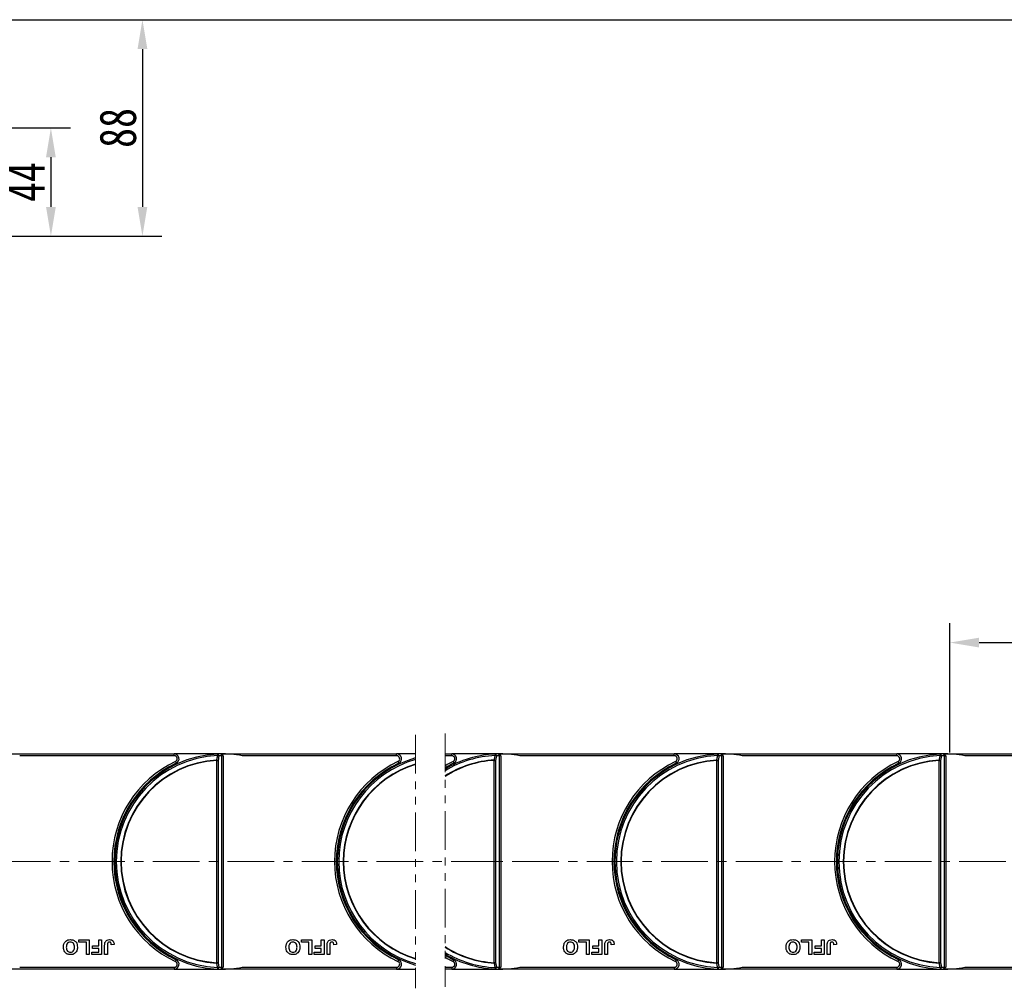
# Model space of a CAD drawing. Header units: millimetres. Extents: x -608 to 1473, y -502 to 956.
# Tile 24 of 52: x 656 to 1058, y 210 to 606. Entities that reach past the tile are written whole.
import ezdxf

# ---------------------------------------------------------------- set-up
doc = ezdxf.new("R2010")
doc.units = ezdxf.units.MM
doc.linetypes.add('CENTERX2', pattern=[20.32, 12.7, -2.54, 2.54, -2.54])
doc.linetypes.add('PHANTOM2', pattern=[31.75, 15.875, -3.175, 3.175, -3.175, 3.175, -3.175])
doc.styles.get("Standard").update_dxf_attribs({"font": '仿宋_GB2312.ttf', "width": 0.8})
doc.dimstyles.new('ISO-60.1', dxfattribs={"dimtxt": 15, "dimasz": 12, "dimexe": 8, "dimexo": 0.625, "dimgap": 2.5, "dimtad": 1, "dimdsep": 46, "dimtxsty": 'Standard', "dimcen": 2.5, "dimadec": 0, "dimazin": 0, "dimtfac": 1, "dimtmove": 0, "dimatfit": 3, "dimfxl": 0, "dimarcsym": 0})

# ---------------------------------------------------------------- blocks, each defined once
blk = doc.blocks.new('*D3837')
at = {"color": 0, "lineweight": -2}
for p, q in [((606.8, 606.04), (713.83, 606.04)), ((705.83, 594.04), (705.83, 529.51)), ((606.8, 517.51), (713.83, 517.51))]:
    blk.add_line(p, q, dxfattribs=at)
at = {"color": 0, "lineweight": 9}
for points in [[(703.83, 594.04), (707.83, 594.04), (705.83, 606.04)], [(703.83, 529.51), (707.83, 529.51), (705.83, 517.51)]]:
    blk.add_solid(points, dxfattribs=at)
at = {"layer": 'Defpoints', "color": 0, "lineweight": 9}
for p in [(606.18, 606.04), (606.18, 517.51), (705.83, 517.51)]:
    blk.add_point(p, dxfattribs=at)
at = {"color": 0, "lineweight": 9, "insert": (695.83, 561.78), "char_height": 15, "attachment_point": 5, "rotation": 90}
blk.add_mtext('88', dxfattribs=at)
blk = doc.blocks.new('*D3838')
at = {"color": 0, "lineweight": -2}
for p, q in [((631.1, 561.78), (676.39, 561.78)), ((668.39, 549.78), (668.39, 529.51)), ((631.1, 517.51), (676.39, 517.51))]:
    blk.add_line(p, q, dxfattribs=at)
at = {"color": 0, "lineweight": 9}
for points in [[(666.39, 549.78), (670.39, 549.78), (668.39, 561.78)], [(666.39, 529.51), (670.39, 529.51), (668.39, 517.51)]]:
    blk.add_solid(points, dxfattribs=at)
at = {"layer": 'Defpoints', "color": 0, "lineweight": 9}
for p in [(630.47, 561.78), (630.47, 517.51), (668.39, 517.51)]:
    blk.add_point(p, dxfattribs=at)
at = {"color": 0, "lineweight": 9, "insert": (658.39, 539.65), "char_height": 15, "attachment_point": 5, "rotation": 90}
blk.add_mtext('44', dxfattribs=at)
blk = doc.blocks.new('*D3840')
at = {"color": 0, "lineweight": -2}
for p, q in [((1036.05, 306.38), (1036.05, 359.34)), ((1127.05, 306.38), (1127.05, 359.34)), ((1048.05, 351.34), (1115.05, 351.34))]:
    blk.add_line(p, q, dxfattribs=at)
at = {"color": 0, "lineweight": 9}
for points in [[(1048.05, 353.34), (1048.05, 349.34), (1036.05, 351.34)], [(1115.05, 353.34), (1115.05, 349.34), (1127.05, 351.34)]]:
    blk.add_solid(points, dxfattribs=at)
at = {"layer": 'Defpoints', "color": 0, "lineweight": 9}
for p in [(1127.05, 351.34), (1036.05, 305.76), (1127.05, 305.76)]:
    blk.add_point(p, dxfattribs=at)
at = {"color": 0, "lineweight": 9, "insert": (1081.55, 361.34), "char_height": 15, "attachment_point": 5}
blk.add_mtext('91', dxfattribs=at)
blk = doc.blocks.new('*D3842')
at = {"color": 0, "lineweight": -2}
for p, q in [((657.6, 606.04), (1351.46, 606.04)), ((1343.46, 594.04), (1343.46, 229.54)), ((1253.21, 217.54), (1351.46, 217.54))]:
    blk.add_line(p, q, dxfattribs=at)
at = {"color": 0, "lineweight": 9}
for points in [[(1341.46, 594.04), (1345.46, 594.04), (1343.46, 606.04)], [(1341.46, 229.54), (1345.46, 229.54), (1343.46, 217.54)]]:
    blk.add_solid(points, dxfattribs=at)
at = {"layer": 'Defpoints', "color": 0, "lineweight": 9}
for p in [(656.98, 606.04), (1252.59, 217.54), (1343.46, 217.54)]:
    blk.add_point(p, dxfattribs=at)
at = {"color": 0, "lineweight": 9, "insert": (1333.46, 411.79), "char_height": 15, "attachment_point": 5, "rotation": 90}
blk.add_mtext('2R+88', dxfattribs=at)

msp = doc.modelspace()

# ---------------------------------------------------------------- linework, layer by layer
at = {"color": 3, "linetype": 'PHANTOM2', "lineweight": 9}
for p, q in [((829.617, 314.201), (829.616, 210.527)), ((817.572, 313.638), (817.57, 209.964))]:
    msp.add_line(p, q, dxfattribs=at)
at = {"color": 7, "linetype": 'Continuous', "lineweight": 25}
for p, q in [((647.847, 305.801), (718.814, 305.801)), ((718.814, 305.051), (655.625, 305.051)), ((718.814, 305.051), (718.814, 305.801)), ((738.536, 305.801), (718.814, 305.801)), ((736.225, 220.44), (736.225, 303.163)), ((736.225, 303.163), (736.756, 303.163)), ((736.756, 303.163), (736.756, 220.44)), ((738.688, 305.208), (738.086, 305.658)), ((738.316, 218.558), (738.316, 305.045)), ((738.536, 305.801), (738.847, 305.801)), ((738.691, 305.051), (738.847, 305.051)), ((738.847, 305.801), (809.814, 305.801)), ((738.847, 305.801), (738.847, 305.8)), ((738.847, 305.051), (738.847, 218.551)), ((809.814, 305.051), (746.625, 305.051)), ((809.814, 305.051), (809.814, 305.801)), ((817.571, 305.801), (809.814, 305.801)), ((829.617, 305.801), (832.351, 305.801)), ((832.351, 305.051), (829.617, 305.051)), ((832.351, 305.051), (832.351, 305.801)), ((852.073, 305.801), (832.351, 305.801)), ((849.762, 220.44), (849.762, 303.163)), ((849.762, 303.163), (850.292, 303.163)), ((850.292, 303.163), (850.292, 220.44)), ((852.224, 305.208), (851.623, 305.658)), ((851.853, 218.558), (851.853, 305.045)), ((852.073, 305.801), (852.383, 305.801)), ((852.228, 305.051), (852.383, 305.051)), ((852.383, 305.801), (923.351, 305.801)), ((852.383, 305.801), (852.383, 305.8)), ((852.383, 305.051), (852.383, 218.551)), ((923.351, 305.051), (860.162, 305.051)), ((923.351, 305.051), (923.351, 305.801)), ((943.073, 305.801), (923.351, 305.801)), ((940.762, 220.44), (940.762, 303.163)), ((940.762, 303.163), (941.292, 303.163)), ((941.292, 303.163), (941.292, 220.44)), ((943.225, 305.208), (942.623, 305.658)), ((942.853, 218.558), (942.853, 305.045)), ((943.073, 305.801), (943.383, 305.801)), ((943.228, 305.051), (943.383, 305.051)), ((943.383, 305.801), (1014.351, 305.801)), ((943.383, 305.801), (943.383, 305.8)), ((943.383, 305.051), (943.383, 218.551)), ((1014.351, 305.051), (951.162, 305.051)), ((1014.351, 305.051), (1014.351, 305.801)), ((1034.073, 305.801), (1014.351, 305.801)), ((1031.762, 220.44), (1031.762, 303.163)), ((1031.762, 303.163), (1032.292, 303.163)), ((1032.292, 303.163), (1032.292, 220.44)), ((1034.224, 305.208), (1033.623, 305.658)), ((1033.853, 218.558), (1033.853, 305.045)), ((1034.073, 305.801), (1034.383, 305.801)), ((1034.228, 305.051), (1034.383, 305.051)), ((1034.383, 305.801), (1105.351, 305.801)), ((1034.383, 305.801), (1034.383, 305.8)), ((1034.383, 305.051), (1034.383, 218.551)), ((1105.351, 305.051), (1042.162, 305.051)), ((695.146, 269.101), (694.74, 269.101)), ((786.146, 269.101), (785.74, 269.101)), ((899.682, 269.101), (899.277, 269.101)), ((990.682, 269.101), (990.277, 269.101)), ((694.74, 254.501), (695.146, 254.501)), ((785.74, 254.501), (786.146, 254.501)), ((899.277, 254.501), (899.682, 254.501)), ((990.277, 254.501), (990.682, 254.501)), ((679.843, 228.801), (679.843, 229.801)), ((679.843, 229.801), (684.074, 229.801)), ((684.074, 229.801), (684.074, 223.801)), ((687.997, 229.801), (689.15, 229.801)), ((687.997, 227.263), (687.997, 229.801)), ((689.15, 229.801), (689.15, 223.801)), ((770.843, 228.801), (770.843, 229.801)), ((770.843, 229.801), (775.074, 229.801)), ((775.074, 229.801), (775.074, 223.801)), ((778.997, 227.263), (778.997, 229.801)), ((778.997, 229.801), (780.15, 229.801)), ((780.15, 229.801), (780.15, 223.801)), ((884.379, 228.801), (884.379, 229.801)), ((884.379, 229.801), (888.61, 229.801)), ((888.61, 229.801), (888.61, 223.801)), ((892.533, 227.263), (892.533, 229.801)), ((892.533, 229.801), (893.687, 229.801)), ((893.687, 229.801), (893.687, 223.801)), ((975.379, 228.801), (975.379, 229.801)), ((975.379, 229.801), (979.61, 229.801)), ((979.61, 229.801), (979.61, 223.801)), ((983.533, 227.263), (983.533, 229.801)), ((983.533, 229.801), (984.687, 229.801)), ((984.687, 229.801), (984.687, 223.801)), ((682.92, 228.801), (679.843, 228.801)), ((682.92, 223.801), (682.92, 228.801)), ((685.458, 226.263), (685.458, 227.263)), ((685.458, 227.263), (687.997, 227.263)), ((687.997, 226.263), (685.458, 226.263)), ((687.997, 224.801), (687.997, 226.263)), ((690.381, 223.801), (690.381, 227.584)), ((691.535, 227.685), (691.535, 223.801)), ((694.227, 227.878), (693.074, 227.801)), ((773.92, 228.801), (770.843, 228.801)), ((773.92, 223.801), (773.92, 228.801)), ((776.458, 226.263), (776.458, 227.263)), ((776.458, 227.263), (778.997, 227.263)), ((778.997, 226.263), (776.458, 226.263)), ((778.997, 224.801), (778.997, 226.263)), ((781.381, 223.801), (781.381, 227.584)), ((782.535, 227.685), (782.535, 223.801)), ((785.227, 227.878), (784.074, 227.801)), ((887.456, 228.801), (884.379, 228.801)), ((887.456, 223.801), (887.456, 228.801)), ((889.995, 227.263), (892.533, 227.263)), ((889.995, 226.263), (889.995, 227.263)), ((892.533, 226.263), (889.995, 226.263)), ((892.533, 224.801), (892.533, 226.263)), ((894.918, 223.801), (894.918, 227.584)), ((896.072, 227.685), (896.072, 223.801)), ((898.764, 227.878), (897.61, 227.801)), ((978.456, 228.801), (975.379, 228.801)), ((978.456, 223.801), (978.456, 228.801)), ((980.995, 226.263), (980.995, 227.263)), ((980.995, 227.263), (983.533, 227.263)), ((983.533, 226.263), (980.995, 226.263)), ((983.533, 224.801), (983.533, 226.263)), ((985.918, 223.801), (985.918, 227.584)), ((987.072, 227.685), (987.072, 223.801)), ((989.764, 227.878), (988.61, 227.801)), ((684.074, 223.801), (682.92, 223.801)), ((685.074, 223.801), (685.074, 224.801)), ((685.074, 224.801), (687.997, 224.801)), ((689.15, 223.801), (685.074, 223.801)), ((691.535, 223.801), (690.381, 223.801)), ((775.074, 223.801), (773.92, 223.801)), ((776.074, 223.801), (776.074, 224.801)), ((776.074, 224.801), (778.997, 224.801)), ((780.15, 223.801), (776.074, 223.801)), ((782.535, 223.801), (781.381, 223.801)), ((888.61, 223.801), (887.456, 223.801)), ((889.61, 224.801), (892.533, 224.801)), ((889.61, 223.801), (889.61, 224.801)), ((893.687, 223.801), (889.61, 223.801)), ((896.072, 223.801), (894.918, 223.801)), ((979.61, 223.801), (978.456, 223.801)), ((980.61, 224.801), (983.533, 224.801)), ((980.61, 223.801), (980.61, 224.801)), ((984.687, 223.801), (980.61, 223.801)), ((987.072, 223.801), (985.918, 223.801)), ((718.814, 217.801), (647.847, 217.801)), ((655.625, 218.551), (718.814, 218.551)), ((718.814, 218.551), (718.814, 217.801)), ((718.814, 217.801), (738.536, 217.801)), ((736.756, 220.44), (736.225, 220.44)), ((738.847, 217.801), (738.536, 217.801)), ((738.691, 218.551), (738.847, 218.551)), ((738.847, 217.802), (738.847, 217.801)), ((809.814, 217.801), (738.847, 217.801)), ((746.625, 218.551), (809.814, 218.551)), ((809.814, 218.551), (809.814, 217.801)), ((809.814, 217.801), (817.57, 217.801)), ((829.616, 218.551), (832.351, 218.551)), ((832.351, 217.801), (829.616, 217.801)), ((832.351, 218.551), (832.351, 217.801)), ((832.351, 217.801), (852.073, 217.801)), ((850.292, 220.44), (849.762, 220.44)), ((852.383, 217.801), (852.073, 217.801)), ((852.228, 218.551), (852.383, 218.551)), ((852.383, 217.802), (852.383, 217.801)), ((923.351, 217.801), (852.383, 217.801)), ((860.162, 218.551), (923.351, 218.551)), ((923.351, 218.551), (923.351, 217.801)), ((923.351, 217.801), (943.073, 217.801)), ((941.292, 220.44), (940.762, 220.44)), ((943.383, 217.801), (943.073, 217.801)), ((943.228, 218.551), (943.383, 218.551)), ((943.383, 217.802), (943.383, 217.801)), ((1014.351, 217.801), (943.383, 217.801)), ((951.162, 218.551), (1014.351, 218.551)), ((1014.351, 218.551), (1014.351, 217.801)), ((1014.351, 217.801), (1034.073, 217.801)), ((1032.292, 220.44), (1031.762, 220.44)), ((1034.383, 217.801), (1034.073, 217.801)), ((1034.228, 218.551), (1034.383, 218.551)), ((1034.383, 217.802), (1034.383, 217.801)), ((1105.351, 217.801), (1034.383, 217.801)), ((1042.162, 218.551), (1105.351, 218.551))]:
    msp.add_line(p, q, dxfattribs=at)
at = {"color": 1, "linetype": 'CENTERX2', "lineweight": 13, "ltscale": 1.5}
for p, q in [((374.847, 261.801), (851.329, 261.801)), ((1272.368, 261.801), (838.382, 261.801))]:
    msp.add_line(p, q, dxfattribs=at)
at = {"color": 7, "linetype": 'Continuous', "lineweight": 25, "flags": 128}
for points in [[(719.345, 302.67), (719.407, 302.537), (719.467, 302.41), (719.522, 302.293), (719.571, 302.19), (719.61, 302.105), (719.64, 302.043), (719.658, 302.004), (719.664, 301.991)], [(736.217, 303.309), (736.218, 303.291), (736.219, 303.273), (736.22, 303.255), (736.221, 303.236), (736.222, 303.218), (736.223, 303.199), (736.224, 303.181), (736.225, 303.163)], [(736.556, 305.757), (736.557, 305.746), (736.558, 305.713), (736.561, 305.66), (736.564, 305.587), (736.568, 305.497), (736.573, 305.393), (736.578, 305.278), (736.583, 305.154)], [(810.345, 302.67), (810.407, 302.537), (810.467, 302.41), (810.522, 302.293), (810.571, 302.19), (810.61, 302.105), (810.64, 302.043), (810.658, 302.004), (810.664, 301.991)], [(832.882, 302.67), (832.944, 302.537), (833.004, 302.41), (833.059, 302.293), (833.107, 302.19), (833.147, 302.105), (833.176, 302.043), (833.195, 302.004), (833.201, 301.991)], [(849.754, 303.309), (849.755, 303.291), (849.756, 303.273), (849.757, 303.255), (849.758, 303.236), (849.759, 303.218), (849.76, 303.199), (849.761, 303.181), (849.762, 303.163)], [(850.093, 305.757), (850.094, 305.746), (850.095, 305.713), (850.097, 305.66), (850.101, 305.587), (850.105, 305.497), (850.109, 305.393), (850.115, 305.278), (850.12, 305.154)], [(923.882, 302.67), (923.944, 302.537), (924.004, 302.41), (924.059, 302.293), (924.107, 302.19), (924.147, 302.105), (924.176, 302.043), (924.194, 302.004), (924.201, 301.991)], [(941.093, 305.757), (941.094, 305.746), (941.095, 305.713), (941.097, 305.66), (941.101, 305.587), (941.105, 305.497), (941.109, 305.393), (941.115, 305.278), (941.12, 305.154)], [(1014.882, 302.67), (1014.944, 302.537), (1015.004, 302.41), (1015.059, 302.293), (1015.107, 302.19), (1015.147, 302.105), (1015.176, 302.043), (1015.194, 302.004), (1015.201, 301.991)], [(1032.093, 305.757), (1032.094, 305.746), (1032.095, 305.713), (1032.097, 305.66), (1032.101, 305.587), (1032.105, 305.497), (1032.109, 305.393), (1032.115, 305.278), (1032.12, 305.154)], [(719.345, 220.933), (719.407, 221.065), (719.467, 221.193), (719.522, 221.31), (719.571, 221.413), (719.61, 221.497), (719.64, 221.56), (719.658, 221.599), (719.664, 221.612)], [(810.345, 220.933), (810.407, 221.065), (810.467, 221.193), (810.522, 221.31), (810.571, 221.413), (810.61, 221.497), (810.64, 221.56), (810.658, 221.599), (810.664, 221.612)], [(832.882, 220.933), (832.944, 221.065), (833.004, 221.193), (833.059, 221.31), (833.107, 221.413), (833.147, 221.497), (833.176, 221.56), (833.195, 221.599), (833.201, 221.612)], [(923.882, 220.933), (923.944, 221.065), (924.004, 221.193), (924.059, 221.31), (924.107, 221.413), (924.147, 221.497), (924.176, 221.56), (924.194, 221.599), (924.201, 221.612)], [(1014.882, 220.933), (1014.944, 221.065), (1015.004, 221.193), (1015.059, 221.31), (1015.107, 221.413), (1015.147, 221.497), (1015.176, 221.56), (1015.194, 221.599), (1015.201, 221.612)], [(736.225, 220.44), (736.224, 220.422), (736.223, 220.403), (736.222, 220.385), (736.221, 220.366), (736.22, 220.348), (736.219, 220.33), (736.218, 220.311), (736.217, 220.293)], [(736.583, 218.448), (736.578, 218.325), (736.573, 218.209), (736.568, 218.105), (736.564, 218.016), (736.561, 217.943), (736.558, 217.89), (736.557, 217.857), (736.556, 217.846)], [(849.762, 220.44), (849.761, 220.422), (849.76, 220.403), (849.759, 220.385), (849.758, 220.366), (849.757, 220.348), (849.756, 220.33), (849.755, 220.311), (849.754, 220.293)], [(850.12, 218.448), (850.115, 218.325), (850.109, 218.209), (850.105, 218.105), (850.101, 218.016), (850.097, 217.943), (850.095, 217.89), (850.094, 217.857), (850.093, 217.846)], [(941.12, 218.448), (941.115, 218.325), (941.109, 218.209), (941.105, 218.105), (941.101, 218.016), (941.097, 217.943), (941.095, 217.89), (941.094, 217.857), (941.093, 217.846)], [(1032.12, 218.448), (1032.115, 218.325), (1032.109, 218.209), (1032.105, 218.105), (1032.101, 218.016), (1032.097, 217.943), (1032.095, 217.89), (1032.094, 217.857), (1032.093, 217.846)]]:
    msp.add_lwpolyline(points, dxfattribs=at)
at = {"color": 7, "linetype": 'Continuous', "lineweight": 25}
for centre, radius, start, end in [((738.536, 261.801), 45.15, 115.15349, 244.84651), ((738.536, 261.801), 44, 92.57859, 267.42141), ((738.536, 261.801), 43.397, 92.57859, 267.42141), ((738.536, 261.801), 41.573, 93.19752, 266.80248), ((738.536, 261.801), 41.426, 93.19752, 266.80248), ((718.814, 303.801), 2, 295.15349, 90), ((718.814, 303.801), 1.25, 295.15349, 90), ((735.674, 300.258), 3.099, 69.57796, 79.91288), ((738.536, 261.801), 44, 91.40525, 92.57859), ((736.448, 305.088), 0.677, 353.16756, 80.78199), ((736.04, 302.113), 3.089, 69.5275, 79.86596), ((739.066, 261.801), 43.25, 90.99361, 92.57859), ((738.536, 261.801), 44, 79.40598, 91.40525), ((737.437, 305.064), 0.88, 358.72417, 42.44528), ((735.114, 305.052), 3.577, 359.99234, 2.50831), ((829.536, 261.801), 45.15, 115.15349, 244.84651), ((829.536, 261.801), 44, 105.77863, 254.21961), ((829.536, 261.801), 43.397, 106.0037, 253.99454), ((809.814, 303.801), 2, 295.15349, 90), ((809.814, 303.801), 1.25, 295.15349, 90), ((852.073, 261.801), 44, 92.57859, 120.68742), ((852.073, 261.801), 43.397, 92.57859, 121.161), ((852.073, 261.801), 41.573, 93.19752, 122.69396), ((852.073, 261.801), 41.426, 93.19752, 122.82463), ((852.073, 261.801), 45.15, 115.15349, 119.82514), ((832.351, 303.801), 2, 295.15349, 90), ((832.351, 303.801), 1.25, 295.15349, 90), ((849.21, 300.256), 3.101, 69.58202, 79.90882), ((852.073, 261.801), 44, 91.40525, 92.57859), ((849.985, 305.088), 0.677, 353.16632, 80.78032), ((849.577, 302.115), 3.088, 69.52419, 79.86764), ((852.603, 261.801), 43.25, 90.99361, 92.57859), ((852.073, 261.801), 44, 79.40598, 91.40525), ((850.973, 305.064), 0.88, 358.7258, 42.43878), ((848.577, 305.049), 3.651, 0.0288, 2.49359), ((943.073, 261.801), 45.15, 115.15349, 244.84651), ((943.073, 261.801), 44, 92.57859, 267.42141), ((943.073, 261.801), 43.397, 92.57859, 267.42141), ((943.073, 261.801), 41.573, 93.19752, 266.80248), ((943.073, 261.801), 41.426, 93.19752, 266.80248), ((923.351, 303.801), 2, 295.15349, 90), ((923.351, 303.801), 1.25, 295.15349, 90), ((918.744, 302.003), 22.049, 3.01447, 3.39671), ((940.211, 300.258), 3.1, 69.58048, 79.91357), ((943.073, 261.801), 44, 91.40525, 92.57859), ((940.985, 305.088), 0.677, 353.1688, 80.78365), ((940.577, 302.114), 3.088, 69.52588, 79.8692), ((943.603, 261.801), 43.25, 90.99361, 92.57859), ((943.073, 261.801), 44, 79.40598, 91.40525), ((941.974, 305.064), 0.879, 358.72005, 42.45429), ((939.726, 305.054), 3.502, 359.95442, 2.52449), ((1034.073, 261.801), 45.15, 115.15349, 244.84651), ((1034.073, 261.801), 44, 92.57859, 267.42141), ((1034.073, 261.801), 43.397, 92.57859, 267.42141), ((1034.073, 261.801), 41.573, 93.19752, 266.80248), ((1034.073, 261.801), 41.426, 93.19752, 266.80248), ((1014.351, 303.801), 2, 295.15349, 90), ((1014.351, 303.801), 1.25, 295.15349, 90), ((1075.499, 305.686), 43.81, 183.1094, 183.30177), ((1031.211, 300.257), 3.1, 69.57979, 79.91105), ((1034.073, 261.801), 44, 91.40525, 92.57859), ((1031.985, 305.088), 0.677, 353.16423, 80.7824), ((1031.577, 302.115), 3.088, 69.52419, 79.86764), ((1034.603, 261.801), 43.25, 90.99361, 92.57859), ((1034.073, 261.801), 44, 79.40598, 91.40525), ((1032.974, 305.064), 0.88, 358.72936, 42.44498), ((1030.866, 305.056), 3.362, 359.92263, 2.59976), ((738.536, 261.801), 44.4, 115.15349, 244.84651), ((829.536, 261.801), 44.4, 115.15349, 244.84651), ((829.536, 261.801), 41.573, 106.72618, 253.27206), ((829.536, 261.801), 41.426, 106.78732, 253.21091), ((852.073, 261.801), 44.4, 115.15349, 120.38157), ((943.073, 261.801), 44.4, 115.15349, 244.84651), ((1034.073, 261.801), 44.4, 115.15349, 244.84651), ((852.073, 261.801), 41.426, 237.1736, 266.80248), ((852.073, 261.801), 41.573, 237.30428, 266.80248), ((718.814, 219.801), 2, 270, 64.84651), ((809.814, 219.801), 2, 270, 64.84651), ((852.073, 261.801), 43.397, 238.83723, 267.42141), ((852.073, 261.801), 44, 239.31082, 267.42141), ((852.073, 261.801), 44.4, 239.61667, 244.84651), ((852.073, 261.801), 45.15, 240.17309, 244.84651), ((832.351, 219.801), 2, 270, 64.84651), ((923.351, 219.801), 2, 270, 64.84651), ((1014.351, 219.801), 2, 270, 64.84651), ((718.814, 219.801), 1.25, 270, 64.84651), ((735.674, 223.344), 3.099, 280.08712, 290.42204), ((736.448, 218.514), 0.677, 279.21658, 6.83388), ((738.536, 261.801), 44, 267.42141, 268.59475), ((736.04, 221.489), 3.089, 280.13404, 290.4725), ((739.066, 261.801), 43.25, 267.42141, 269.00639), ((738.536, 261.801), 44, 268.59475, 280.59402), ((737.437, 218.538), 0.88, 317.55799, 1.27438), ((735.117, 218.551), 3.574, 357.49052, 0.00883), ((809.814, 219.801), 1.25, 270, 64.84651), ((832.351, 219.801), 1.25, 270, 64.84651), ((849.21, 223.346), 3.101, 280.09118, 290.41798), ((849.985, 218.514), 0.677, 279.21968, 6.83368), ((852.073, 261.801), 44, 267.42141, 268.59475), ((849.577, 221.488), 3.088, 280.13236, 290.47581), ((852.603, 261.801), 43.25, 267.42141, 269.00639), ((852.073, 261.801), 44, 268.59475, 280.59402), ((850.973, 218.538), 0.88, 317.56575, 1.27151), ((848.577, 218.553), 3.651, 357.50641, 359.9712), ((923.351, 219.801), 1.25, 270, 64.84651), ((922.567, 221.385), 18.22, 356.56313, 357.0257), ((940.211, 223.345), 3.1, 280.08643, 290.41952), ((940.985, 218.514), 0.677, 279.21635, 6.8312), ((943.073, 261.801), 44, 267.42141, 268.59475), ((940.577, 221.488), 3.088, 280.1308, 290.47412), ((943.603, 261.801), 43.25, 267.42141, 269.00639), ((943.073, 261.801), 44, 268.59475, 280.59402), ((941.974, 218.538), 0.879, 317.55024, 1.27726), ((939.726, 218.548), 3.502, 357.47551, 0.04558), ((1014.351, 219.801), 1.25, 270, 64.84651), ((1079.323, 217.703), 47.639, 176.70596, 176.88287), ((1031.211, 223.345), 3.1, 280.08895, 290.42021), ((1031.985, 218.514), 0.677, 279.2176, 6.83577), ((1034.073, 261.801), 44, 267.42141, 268.59475), ((1031.577, 221.488), 3.088, 280.13236, 290.47581), ((1034.603, 261.801), 43.25, 267.42141, 269.00639), ((1034.073, 261.801), 44, 268.59475, 280.59402), ((1032.973, 218.538), 0.88, 317.55955, 1.26795), ((1030.866, 218.547), 3.362, 357.40024, 0.07737)]:
    msp.add_arc(centre, radius, start, end, dxfattribs=at)
for points, knots in [([(736.217, 303.309), (736.301, 303.731), (736.423, 304.346), (736.545, 304.961), (736.583, 305.154)], [0, 0, 0, 0, 0.68553685, 1, 1, 1, 1]), ([(737.12, 305.007), (737.082, 304.814), (736.96, 304.199), (736.839, 303.584), (736.756, 303.163)], [0, 0, 0, 0, 0.314476, 1, 1, 1, 1]), ([(738.086, 305.658), (737.953, 305.708), (737.749, 305.785), (737.533, 305.787), (737.457, 305.788)], [0, 0, 0, 0, 0.6498294, 1, 1, 1, 1]), ([(738.691, 305.051), (738.633, 305.051), (738.493, 305.05), (738.381, 305.047), (738.316, 305.045)], [0, 0, 0, 0, 0.4157122, 1, 1, 1, 1]), ([(738.847, 305.051), (738.845, 305.053), (738.793, 305.105), (738.74, 305.157), (738.688, 305.208)], [0, 0, 0, 0, 0.0245372, 1, 1, 1, 1]), ([(849.754, 303.309), (849.837, 303.731), (849.959, 304.346), (850.082, 304.961), (850.12, 305.154)], [0, 0, 0, 0, 0.68553388, 1, 1, 1, 1]), ([(850.657, 305.007), (850.619, 304.814), (850.497, 304.199), (850.376, 303.584), (850.292, 303.163)], [0, 0, 0, 0, 0.314474, 1, 1, 1, 1]), ([(851.623, 305.658), (851.49, 305.708), (851.286, 305.785), (851.069, 305.787), (850.994, 305.788)], [0, 0, 0, 0, 0.6497995, 1, 1, 1, 1]), ([(852.228, 305.051), (852.17, 305.051), (852.03, 305.05), (851.918, 305.047), (851.853, 305.045)], [0, 0, 0, 0, 0.4157505, 1, 1, 1, 1]), ([(852.383, 305.051), (852.382, 305.053), (852.329, 305.105), (852.276, 305.157), (852.224, 305.208)], [0, 0, 0, 0, 0.02453486, 1, 1, 1, 1]), ([(940.754, 303.309), (940.837, 303.731), (940.96, 304.346), (941.082, 304.961), (941.12, 305.154)], [0, 0, 0, 0, 0.68553983, 1, 1, 1, 1]), ([(941.657, 305.007), (941.619, 304.814), (941.497, 304.199), (941.376, 303.584), (941.292, 303.163)], [0, 0, 0, 0, 0.31447989, 1, 1, 1, 1]), ([(942.623, 305.658), (942.49, 305.708), (942.286, 305.785), (942.069, 305.787), (941.994, 305.788)], [0, 0, 0, 0, 0.6498593, 1, 1, 1, 1]), ([(943.228, 305.051), (943.17, 305.051), (943.03, 305.05), (942.918, 305.047), (942.853, 305.045)], [0, 0, 0, 0, 0.415674, 1, 1, 1, 1]), ([(943.383, 305.051), (943.382, 305.053), (943.329, 305.105), (943.276, 305.157), (943.225, 305.208)], [0, 0, 0, 0, 0.02453486, 1, 1, 1, 1]), ([(1031.754, 303.309), (1031.837, 303.731), (1031.959, 304.346), (1032.082, 304.961), (1032.12, 305.154)], [0, 0, 0, 0, 0.68553388, 1, 1, 1, 1]), ([(1032.657, 305.007), (1032.619, 304.814), (1032.497, 304.199), (1032.376, 303.584), (1032.292, 303.163)], [0, 0, 0, 0, 0.314474, 1, 1, 1, 1]), ([(1033.623, 305.658), (1033.49, 305.708), (1033.286, 305.785), (1033.069, 305.787), (1032.994, 305.788)], [0, 0, 0, 0, 0.6498593, 1, 1, 1, 1]), ([(1034.228, 305.051), (1034.17, 305.051), (1034.03, 305.05), (1033.918, 305.047), (1033.853, 305.045)], [0, 0, 0, 0, 0.415674, 1, 1, 1, 1]), ([(1034.383, 305.051), (1034.382, 305.053), (1034.329, 305.105), (1034.276, 305.157), (1034.224, 305.208)], [0, 0, 0, 0, 0.02453486, 1, 1, 1, 1]), ([(673.535, 226.81), (673.565, 227.253), (673.623, 228.138), (674.323, 229.213), (675.329, 229.803), (676.025, 229.853), (676.373, 229.878)], [0, 0, 0, 0, 0.280559, 0.5594744, 0.7794223, 1, 1, 1, 1]), ([(676.373, 229.878), (676.817, 229.838), (677.703, 229.758), (678.697, 228.927), (679.17, 227.877), (679.208, 227.184), (679.227, 226.837)], [0, 0, 0, 0, 0.2799387, 0.5587152, 0.7790516, 1, 1, 1, 1]), ([(690.512, 228.724), (690.606, 228.924), (690.795, 229.323), (691.456, 229.807), (692.026, 229.851), (692.374, 229.878)], [0, 0, 0, 0, 0.2801298, 0.5603097, 1, 1, 1, 1]), ([(692.374, 229.878), (692.667, 229.856), (693.25, 229.813), (693.916, 229.269), (694.193, 228.562), (694.216, 228.106), (694.227, 227.878)], [0, 0, 0, 0, 0.2802337, 0.5584203, 0.7788358, 1, 1, 1, 1]), ([(764.535, 226.81), (764.565, 227.253), (764.623, 228.138), (765.323, 229.213), (766.329, 229.803), (767.025, 229.853), (767.373, 229.878)], [0, 0, 0, 0, 0.2805582, 0.559475, 0.7794226, 1, 1, 1, 1]), ([(767.373, 229.878), (767.817, 229.838), (768.703, 229.758), (769.697, 228.927), (770.17, 227.877), (770.208, 227.184), (770.227, 226.837)], [0, 0, 0, 0, 0.2799387, 0.5587152, 0.7790516, 1, 1, 1, 1]), ([(781.512, 228.724), (781.606, 228.924), (781.795, 229.323), (782.456, 229.807), (783.026, 229.851), (783.374, 229.878)], [0, 0, 0, 0, 0.2801261, 0.5603106, 1, 1, 1, 1]), ([(783.374, 229.878), (783.667, 229.856), (784.25, 229.813), (784.916, 229.269), (785.193, 228.562), (785.216, 228.106), (785.227, 227.878)], [0, 0, 0, 0, 0.2802393, 0.5584191, 0.7788352, 1, 1, 1, 1]), ([(878.072, 226.81), (878.101, 227.253), (878.16, 228.138), (878.86, 229.213), (879.866, 229.803), (880.561, 229.853), (880.91, 229.878)], [0, 0, 0, 0, 0.2805577, 0.559475, 0.7794285, 1, 1, 1, 1]), ([(880.91, 229.878), (881.353, 229.838), (882.239, 229.758), (883.233, 228.927), (883.707, 227.877), (883.745, 227.184), (883.764, 226.837)], [0, 0, 0, 0, 0.2799449, 0.5587165, 0.7790502, 1, 1, 1, 1]), ([(895.049, 228.724), (895.143, 228.924), (895.332, 229.323), (895.993, 229.807), (896.563, 229.851), (896.911, 229.878)], [0, 0, 0, 0, 0.2801153, 0.5603102, 1, 1, 1, 1]), ([(896.911, 229.878), (897.203, 229.856), (897.787, 229.813), (898.452, 229.269), (898.729, 228.562), (898.753, 228.106), (898.764, 227.878)], [0, 0, 0, 0, 0.2802314, 0.5584128, 0.7788339, 1, 1, 1, 1]), ([(969.072, 226.81), (969.101, 227.253), (969.16, 228.138), (969.86, 229.213), (970.866, 229.803), (971.561, 229.853), (971.91, 229.878)], [0, 0, 0, 0, 0.2805587, 0.5594749, 0.7794167, 1, 1, 1, 1]), ([(971.91, 229.878), (972.353, 229.838), (973.239, 229.758), (974.233, 228.927), (974.707, 227.877), (974.745, 227.184), (974.764, 226.837)], [0, 0, 0, 0, 0.2799336, 0.5587161, 0.7790508, 1, 1, 1, 1]), ([(986.049, 228.724), (986.143, 228.924), (986.332, 229.323), (986.992, 229.807), (987.563, 229.851), (987.911, 229.878)], [0, 0, 0, 0, 0.280121, 0.5603012, 1, 1, 1, 1]), ([(987.911, 229.878), (988.203, 229.856), (988.787, 229.813), (989.452, 229.269), (989.729, 228.562), (989.752, 228.106), (989.764, 227.878)], [0, 0, 0, 0, 0.2802466, 0.5584243, 0.7788349, 1, 1, 1, 1]), ([(676.39, 223.724), (675.943, 223.767), (675.05, 223.852), (674.057, 224.7), (673.591, 225.762), (673.554, 226.46), (673.535, 226.81)], [0, 0, 0, 0, 0.279826, 0.5586413, 0.7789867, 1, 1, 1, 1]), ([(676.375, 228.878), (676.09, 228.841), (675.52, 228.768), (674.772, 227.975), (674.721, 227.234), (674.689, 226.781)], [0, 0, 0, 0, 0.2799818, 0.5597535, 1, 1, 1, 1]), ([(674.689, 226.781), (674.701, 226.498), (674.726, 225.936), (675.088, 225.206), (675.709, 224.781), (676.153, 224.743), (676.375, 224.724)], [0, 0, 0, 0, 0.28110105, 0.56001057, 0.77970475, 1, 1, 1, 1]), ([(678.074, 226.798), (678.06, 227.082), (678.033, 227.648), (677.655, 228.37), (677.044, 228.812), (676.598, 228.856), (676.375, 228.878)], [0, 0, 0, 0, 0.2810114, 0.5601254, 0.7799445, 1, 1, 1, 1]), ([(676.375, 224.724), (676.661, 224.757), (677.231, 224.823), (677.993, 225.602), (678.043, 226.344), (678.074, 226.798)], [0, 0, 0, 0, 0.28026756, 0.55987496, 1, 1, 1, 1]), ([(679.227, 226.837), (679.219, 226.545), (679.205, 226.022), (679.034, 225.529), (678.959, 225.312)], [0, 0, 0, 0, 0.56018161, 1, 1, 1, 1]), ([(690.381, 227.584), (690.383, 227.8), (690.385, 228.185), (690.473, 228.56), (690.512, 228.724)], [0, 0, 0, 0, 0.560306, 1, 1, 1, 1]), ([(692.3, 228.878), (692.16, 228.869), (691.951, 228.855), (691.721, 228.688), (691.531, 228.314), (691.533, 227.964), (691.535, 227.685)], [0, 0, 0, 0, 0.2493961, 0.374431, 0.4994604, 1, 1, 1, 1]), ([(692.917, 228.548), (692.877, 228.604), (692.797, 228.716), (692.585, 228.851), (692.408, 228.868), (692.3, 228.878)], [0, 0, 0, 0, 0.2807528, 0.56092794, 1, 1, 1, 1]), ([(693.074, 227.801), (693.068, 227.946), (693.057, 228.204), (692.96, 228.443), (692.917, 228.548)], [0, 0, 0, 0, 0.561, 1, 1, 1, 1]), ([(767.39, 223.724), (766.943, 223.767), (766.05, 223.852), (765.057, 224.7), (764.591, 225.762), (764.554, 226.46), (764.535, 226.81)], [0, 0, 0, 0, 0.2798266, 0.5586402, 0.7789862, 1, 1, 1, 1]), ([(767.375, 228.878), (767.09, 228.841), (766.52, 228.768), (765.772, 227.975), (765.721, 227.234), (765.689, 226.781)], [0, 0, 0, 0, 0.2799825, 0.5597514, 1, 1, 1, 1]), ([(765.689, 226.781), (765.701, 226.498), (765.726, 225.936), (766.088, 225.206), (766.709, 224.781), (767.153, 224.743), (767.375, 224.724)], [0, 0, 0, 0, 0.2811021, 0.5600098, 0.7797044, 1, 1, 1, 1]), ([(769.074, 226.798), (769.06, 227.082), (769.033, 227.648), (768.655, 228.37), (768.044, 228.812), (767.598, 228.856), (767.375, 228.878)], [0, 0, 0, 0, 0.2810103, 0.5601262, 0.7799449, 1, 1, 1, 1]), ([(767.375, 224.724), (767.661, 224.757), (768.231, 224.823), (768.993, 225.602), (769.043, 226.344), (769.074, 226.798)], [0, 0, 0, 0, 0.2802713, 0.5598777, 1, 1, 1, 1]), ([(770.227, 226.837), (770.219, 226.545), (770.205, 226.022), (770.034, 225.529), (769.959, 225.312)], [0, 0, 0, 0, 0.5601801, 1, 1, 1, 1]), ([(781.381, 227.584), (781.383, 227.8), (781.385, 228.185), (781.473, 228.56), (781.512, 228.724)], [0, 0, 0, 0, 0.56030428, 1, 1, 1, 1]), ([(783.299, 228.878), (783.16, 228.869), (782.951, 228.855), (782.721, 228.688), (782.531, 228.314), (782.533, 227.964), (782.535, 227.685)], [0, 0, 0, 0, 0.2493885, 0.3744241, 0.4994587, 1, 1, 1, 1]), ([(783.917, 228.548), (783.877, 228.604), (783.797, 228.716), (783.585, 228.851), (783.408, 228.868), (783.299, 228.878)], [0, 0, 0, 0, 0.2807613, 0.5609148, 1, 1, 1, 1]), ([(784.074, 227.801), (784.068, 227.946), (784.057, 228.204), (783.96, 228.443), (783.917, 228.548)], [0, 0, 0, 0, 0.5610045, 1, 1, 1, 1]), ([(880.926, 223.724), (880.479, 223.767), (879.587, 223.852), (878.594, 224.7), (878.128, 225.762), (878.09, 226.46), (878.072, 226.81)], [0, 0, 0, 0, 0.2798268, 0.5586406, 0.7789868, 1, 1, 1, 1]), ([(880.912, 228.878), (880.627, 228.841), (880.057, 228.768), (879.309, 227.975), (879.257, 227.234), (879.226, 226.781)], [0, 0, 0, 0, 0.2799823, 0.559744, 1, 1, 1, 1]), ([(879.226, 226.781), (879.238, 226.498), (879.263, 225.936), (879.624, 225.206), (880.245, 224.781), (880.69, 224.743), (880.912, 224.724)], [0, 0, 0, 0, 0.2810906, 0.560017, 0.7797039, 1, 1, 1, 1]), ([(882.61, 226.798), (882.597, 227.082), (882.569, 227.648), (882.192, 228.37), (881.581, 228.812), (881.135, 228.856), (880.912, 228.878)], [0, 0, 0, 0, 0.2810077, 0.5601269, 0.7799363, 1, 1, 1, 1]), ([(880.912, 224.724), (881.197, 224.757), (881.767, 224.823), (882.529, 225.602), (882.579, 226.344), (882.61, 226.798)], [0, 0, 0, 0, 0.2802624, 0.5598765, 1, 1, 1, 1]), ([(883.764, 226.837), (883.756, 226.545), (883.741, 226.022), (883.571, 225.529), (883.496, 225.312)], [0, 0, 0, 0, 0.5601614, 1, 1, 1, 1]), ([(894.918, 227.584), (894.919, 227.8), (894.922, 228.185), (895.01, 228.56), (895.049, 228.724)], [0, 0, 0, 0, 0.5602821, 1, 1, 1, 1]), ([(896.836, 228.878), (896.697, 228.869), (896.488, 228.855), (896.257, 228.688), (896.068, 228.314), (896.07, 227.964), (896.072, 227.685)], [0, 0, 0, 0, 0.2493709, 0.3744102, 0.4994359, 1, 1, 1, 1]), ([(897.454, 228.548), (897.414, 228.604), (897.334, 228.716), (897.121, 228.851), (896.944, 228.868), (896.836, 228.878)], [0, 0, 0, 0, 0.2807613, 0.5609148, 1, 1, 1, 1]), ([(897.61, 227.801), (897.604, 227.946), (897.594, 228.204), (897.497, 228.443), (897.454, 228.548)], [0, 0, 0, 0, 0.5610063, 1, 1, 1, 1]), ([(971.926, 223.724), (971.479, 223.767), (970.587, 223.852), (969.594, 224.7), (969.128, 225.762), (969.09, 226.46), (969.072, 226.81)], [0, 0, 0, 0, 0.2798264, 0.5586398, 0.7789856, 1, 1, 1, 1]), ([(971.912, 228.878), (971.627, 228.841), (971.057, 228.768), (970.309, 227.975), (970.257, 227.234), (970.226, 226.781)], [0, 0, 0, 0, 0.2799823, 0.559744, 1, 1, 1, 1]), ([(970.226, 226.781), (970.238, 226.498), (970.263, 225.936), (970.624, 225.206), (971.245, 224.781), (971.69, 224.743), (971.912, 224.724)], [0, 0, 0, 0, 0.2810886, 0.5600037, 0.7797054, 1, 1, 1, 1]), ([(973.61, 226.798), (973.597, 227.082), (973.569, 227.648), (973.192, 228.37), (972.581, 228.812), (972.135, 228.856), (971.912, 228.878)], [0, 0, 0, 0, 0.281013, 0.5601256, 0.7799535, 1, 1, 1, 1]), ([(971.912, 224.724), (972.197, 224.757), (972.767, 224.823), (973.529, 225.602), (973.58, 226.344), (973.61, 226.798)], [0, 0, 0, 0, 0.2802624, 0.5598765, 1, 1, 1, 1]), ([(974.764, 226.837), (974.756, 226.545), (974.741, 226.022), (974.571, 225.529), (974.496, 225.312)], [0, 0, 0, 0, 0.56016751, 1, 1, 1, 1]), ([(985.918, 227.584), (985.919, 227.8), (985.922, 228.185), (986.01, 228.56), (986.049, 228.724)], [0, 0, 0, 0, 0.5602821, 1, 1, 1, 1]), ([(987.836, 228.878), (987.697, 228.869), (987.488, 228.855), (987.257, 228.688), (987.068, 228.314), (987.07, 227.964), (987.072, 227.685)], [0, 0, 0, 0, 0.2494049, 0.3744143, 0.4994392, 1, 1, 1, 1]), ([(988.454, 228.548), (988.414, 228.604), (988.334, 228.716), (988.122, 228.851), (987.944, 228.868), (987.836, 228.878)], [0, 0, 0, 0, 0.2807613, 0.5609148, 1, 1, 1, 1]), ([(988.61, 227.801), (988.604, 227.946), (988.594, 228.204), (988.497, 228.443), (988.454, 228.548)], [0, 0, 0, 0, 0.56100274, 1, 1, 1, 1]), ([(677.654, 223.96), (677.424, 223.882), (677.013, 223.743), (676.58, 223.73), (676.39, 223.724)], [0, 0, 0, 0, 0.5595618, 1, 1, 1, 1]), ([(678.959, 225.312), (678.782, 224.993), (678.465, 224.423), (677.902, 224.101), (677.654, 223.96)], [0, 0, 0, 0, 0.5599523, 1, 1, 1, 1]), ([(768.654, 223.96), (768.424, 223.882), (768.013, 223.743), (767.58, 223.73), (767.39, 223.724)], [0, 0, 0, 0, 0.5595618, 1, 1, 1, 1]), ([(769.959, 225.312), (769.782, 224.993), (769.465, 224.423), (768.902, 224.101), (768.654, 223.96)], [0, 0, 0, 0, 0.5599523, 1, 1, 1, 1]), ([(882.191, 223.96), (881.961, 223.882), (881.55, 223.743), (881.117, 223.73), (880.926, 223.724)], [0, 0, 0, 0, 0.55954892, 1, 1, 1, 1]), ([(883.496, 225.312), (883.319, 224.993), (883.002, 224.423), (882.439, 224.101), (882.191, 223.96)], [0, 0, 0, 0, 0.5599523, 1, 1, 1, 1]), ([(973.191, 223.96), (972.961, 223.882), (972.55, 223.743), (972.117, 223.73), (971.926, 223.724)], [0, 0, 0, 0, 0.5595747, 1, 1, 1, 1]), ([(974.496, 225.312), (974.319, 224.993), (974.002, 224.423), (973.439, 224.101), (973.191, 223.96)], [0, 0, 0, 0, 0.5599601, 1, 1, 1, 1]), ([(736.583, 218.448), (736.488, 218.93), (736.366, 219.545), (736.244, 220.16), (736.217, 220.293)], [0, 0, 0, 0, 0.78282512, 1, 1, 1, 1]), ([(736.756, 220.44), (736.839, 220.018), (736.96, 219.403), (737.082, 218.788), (737.12, 218.595)], [0, 0, 0, 0, 0.685539, 1, 1, 1, 1]), ([(737.457, 217.814), (737.623, 217.824), (737.841, 217.836), (738.038, 217.924), (738.086, 217.945)], [0, 0, 0, 0, 0.7597088, 1, 1, 1, 1]), ([(738.086, 217.945), (738.264, 218.057), (738.477, 218.191), (738.658, 218.366), (738.688, 218.394)], [0, 0, 0, 0, 0.8352647, 1, 1, 1, 1]), ([(738.316, 218.558), (738.381, 218.556), (738.493, 218.552), (738.633, 218.552), (738.691, 218.551)], [0, 0, 0, 0, 0.58428865, 1, 1, 1, 1]), ([(738.688, 218.394), (738.74, 218.445), (738.793, 218.497), (738.845, 218.55), (738.847, 218.551)], [0, 0, 0, 0, 0.9754628, 1, 1, 1, 1]), ([(850.12, 218.448), (850.025, 218.93), (849.902, 219.545), (849.78, 220.16), (849.754, 220.293)], [0, 0, 0, 0, 0.78282512, 1, 1, 1, 1]), ([(850.292, 220.44), (850.376, 220.018), (850.497, 219.403), (850.619, 218.788), (850.657, 218.595)], [0, 0, 0, 0, 0.685541, 1, 1, 1, 1]), ([(850.994, 217.814), (851.159, 217.824), (851.378, 217.836), (851.575, 217.924), (851.623, 217.945)], [0, 0, 0, 0, 0.7596763, 1, 1, 1, 1]), ([(851.623, 217.945), (851.801, 218.057), (852.014, 218.191), (852.195, 218.366), (852.224, 218.394)], [0, 0, 0, 0, 0.8352888, 1, 1, 1, 1]), ([(851.853, 218.558), (851.918, 218.556), (852.03, 218.552), (852.17, 218.552), (852.228, 218.551)], [0, 0, 0, 0, 0.5842504, 1, 1, 1, 1]), ([(852.224, 218.394), (852.276, 218.445), (852.329, 218.497), (852.382, 218.55), (852.383, 218.551)], [0, 0, 0, 0, 0.97546514, 1, 1, 1, 1]), ([(941.12, 218.448), (941.024, 218.93), (940.902, 219.545), (940.78, 220.16), (940.754, 220.293)], [0, 0, 0, 0, 0.78282512, 1, 1, 1, 1]), ([(941.292, 220.44), (941.376, 220.018), (941.497, 219.403), (941.619, 218.788), (941.657, 218.595)], [0, 0, 0, 0, 0.6855351, 1, 1, 1, 1]), ([(941.994, 217.814), (942.159, 217.824), (942.378, 217.836), (942.575, 217.924), (942.623, 217.945)], [0, 0, 0, 0, 0.7597412, 1, 1, 1, 1]), ([(942.623, 217.945), (942.801, 218.057), (943.014, 218.191), (943.195, 218.366), (943.225, 218.394)], [0, 0, 0, 0, 0.8352406, 1, 1, 1, 1]), ([(942.853, 218.558), (942.918, 218.556), (943.03, 218.552), (943.17, 218.552), (943.228, 218.551)], [0, 0, 0, 0, 0.5843269, 1, 1, 1, 1]), ([(943.225, 218.394), (943.276, 218.445), (943.329, 218.497), (943.382, 218.55), (943.383, 218.551)], [0, 0, 0, 0, 0.97546514, 1, 1, 1, 1]), ([(1032.12, 218.448), (1032.024, 218.93), (1031.902, 219.545), (1031.78, 220.16), (1031.754, 220.293)], [0, 0, 0, 0, 0.78282512, 1, 1, 1, 1]), ([(1032.292, 220.44), (1032.376, 220.018), (1032.497, 219.403), (1032.619, 218.788), (1032.657, 218.595)], [0, 0, 0, 0, 0.685541, 1, 1, 1, 1]), ([(1032.994, 217.814), (1033.159, 217.824), (1033.378, 217.836), (1033.575, 217.924), (1033.623, 217.945)], [0, 0, 0, 0, 0.7596544, 1, 1, 1, 1]), ([(1033.623, 217.945), (1033.801, 218.057), (1034.014, 218.191), (1034.195, 218.366), (1034.224, 218.394)], [0, 0, 0, 0, 0.8352888, 1, 1, 1, 1]), ([(1033.853, 218.558), (1033.918, 218.556), (1034.03, 218.552), (1034.17, 218.552), (1034.228, 218.551)], [0, 0, 0, 0, 0.5843269, 1, 1, 1, 1]), ([(1034.224, 218.394), (1034.276, 218.445), (1034.329, 218.497), (1034.382, 218.55), (1034.383, 218.551)], [0, 0, 0, 0, 0.97546514, 1, 1, 1, 1])]:
    msp.add_open_spline(points, degree=3, knots=knots, dxfattribs=at)

# ---------------------------------------------------------------- dimensions: what is measured, and where the dimension line sits
at = {"color": 5, "lineweight": 9}
for base, p1, p2, text, picture, middle in [((705.829, 517.514), (606.177, 606.042), (606.177, 517.514), '88', '*D3837', (695.829, 561.778)), ((1343.459, 217.537), (656.978, 606.042), (1252.588, 217.537), '2R+88', '*D3842', (1333.459, 411.789)), ((668.39, 517.514), (630.473, 561.778), (630.473, 517.514), '44', '*D3838', (658.39, 539.646))]:
    dim = msp.add_linear_dim(base=base, p1=p1, p2=p2, angle=90, text=text, dimstyle='ISO-60.1', dxfattribs=at)
    dim.commit()
    dim.dimension.update_dxf_attribs({"geometry": picture, "text_midpoint": middle})
dim = msp.add_linear_dim(base=(1127.052, 351.34), p1=(1036.052, 305.757), p2=(1127.052, 305.757), dimstyle='ISO-60.1', dxfattribs=at)
dim.commit()
dim.dimension.update_dxf_attribs({"geometry": '*D3840', "text_midpoint": (1081.552, 361.34)})

doc.saveas('drawing.dxf')
